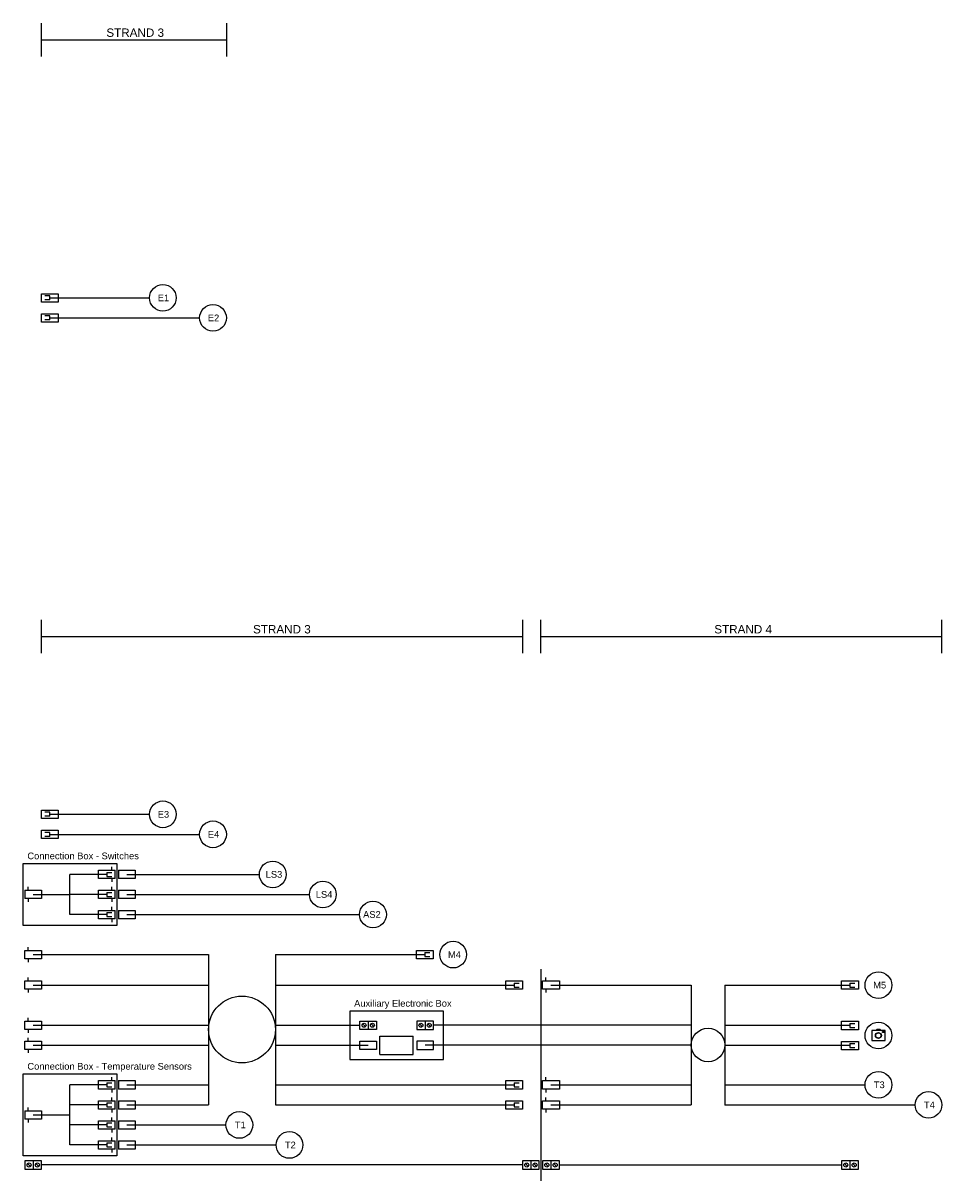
# Model space of a CAD drawing. Header units: millimetres. Extents: x 487 to 6566, y 257 to 3878.
# Tile 2 of 2: x 3816 to 6566, y 327 to 3794. Entities that reach past the tile are written whole.
import ezdxf

# ---------------------------------------------------------------- set-up
doc = ezdxf.new("R2010")
doc.units = ezdxf.units.MM
doc.styles.get("Standard").update_dxf_attribs({"font": 'arial.ttf'})

msp = doc.modelspace()

# ---------------------------------------------------------------- linework, layer by layer
for p, q in [((3870.6, 3693.6), (3870.6, 3793.6)), ((4423.8, 3793.6), (4423.8, 3693.6)), ((3870.6, 3743.6), (4423.8, 3743.6)), ((3870.6, 2958.6), (3870.6, 2983.6)), ((3870.6, 2983.6), (3920.6, 2983.6)), ((3920.6, 2983.6), (3920.6, 2958.6)), ((3920.6, 2958.6), (3870.6, 2958.6)), ((3895.6, 2977.1), (3880.6, 2977.1)), ((3895.6, 2965.1), (3880.6, 2965.1)), ((3895.6, 2965.1), (3895.6, 2977.1)), ((3895.6, 2971.1), (4193.8, 2971.1)), ((3870.6, 2898.6), (3870.6, 2923.6)), ((3870.6, 2923.6), (3920.6, 2923.6)), ((3895.6, 2917.1), (3880.6, 2917.1)), ((3895.6, 2905.1), (3895.6, 2917.1)), ((3920.6, 2923.6), (3920.6, 2898.6)), ((3920.6, 2898.6), (3870.6, 2898.6)), ((3895.6, 2905.1), (3880.6, 2905.1)), ((3895.6, 2911.1), (4343.8, 2911.1)), ((3870.6, 1907.2), (3870.6, 2007.2)), ((5310.6, 2007.2), (5310.6, 1907.2)), ((5365.6, 1907.2), (5365.6, 2007.2)), ((6564.3, 2007.2), (6564.3, 1907.2)), ((3870.6, 1957.2), (5310.6, 1957.2)), ((5365.6, 1957.2), (6564.3, 1957.2)), ((3870.6, 1412.2), (3870.6, 1437.2)), ((3870.6, 1437.2), (3920.6, 1437.2)), ((3895.6, 1430.7), (3880.6, 1430.7)), ((3895.6, 1418.7), (3895.6, 1430.7)), ((3895.6, 1424.7), (4193.8, 1424.7)), ((3920.6, 1437.2), (3920.6, 1412.2)), ((3920.6, 1412.2), (3870.6, 1412.2)), ((3895.6, 1418.7), (3880.6, 1418.7)), ((3870.6, 1352.2), (3870.6, 1377.2)), ((3870.6, 1377.2), (3920.6, 1377.2)), ((3920.6, 1352.2), (3870.6, 1352.2)), ((3895.6, 1370.7), (3880.6, 1370.7)), ((3895.6, 1358.7), (3880.6, 1358.7)), ((3895.6, 1358.7), (3895.6, 1370.7)), ((3895.6, 1364.7), (4343.8, 1364.7)), ((3920.6, 1377.2), (3920.6, 1352.2)), ((3815.6, 1277.2), (4095.6, 1277.2)), ((3815.6, 1092.2), (3815.6, 1277.2)), ((4040.6, 1257.2), (4090.6, 1257.2)), ((4040.6, 1232.2), (4040.6, 1257.2)), ((4065.6, 1250.7), (4065.6, 1238.7)), ((4065.6, 1250.7), (4080.6, 1250.7)), ((4080.6, 1257.2), (4080.6, 1267.2)), ((4090.6, 1232.2), (4090.6, 1257.2)), ((4095.6, 1277.2), (4095.6, 1092.2)), ((4100.6, 1257.2), (4150.6, 1257.2)), ((4100.6, 1257.2), (4100.6, 1232.2)), ((4150.6, 1257.2), (4150.6, 1232.2)), ((4065.6, 1244.7), (3955.6, 1244.7)), ((3955.6, 1124.7), (3955.6, 1244.7)), ((4090.6, 1232.2), (4040.6, 1232.2)), ((4065.6, 1238.7), (4080.6, 1238.7)), ((4080.6, 1232.2), (4080.6, 1222.2)), ((4150.6, 1232.2), (4100.6, 1232.2)), ((4125.6, 1244.7), (4522.7, 1244.7)), ((3820.6, 1197.2), (3870.6, 1197.2)), ((3820.6, 1197.2), (3820.6, 1172.2)), ((3830.6, 1197.2), (3830.6, 1207.2)), ((3845.6, 1184.7), (3955.6, 1184.7)), ((3870.6, 1197.2), (3870.6, 1172.2)), ((4065.6, 1184.7), (3955.6, 1184.7)), ((4040.6, 1197.2), (4090.6, 1197.2)), ((4040.6, 1172.2), (4040.6, 1197.2)), ((4065.6, 1190.7), (4065.6, 1178.7)), ((4065.6, 1190.7), (4080.6, 1190.7)), ((4065.6, 1178.7), (4080.6, 1178.7)), ((4080.6, 1197.2), (4080.6, 1207.2)), ((4090.6, 1172.2), (4090.6, 1197.2)), ((4100.6, 1197.2), (4150.6, 1197.2)), ((4100.6, 1197.2), (4100.6, 1172.2)), ((4125.6, 1184.7), (4672.7, 1184.7)), ((4150.6, 1197.2), (4150.6, 1172.2)), ((3870.6, 1172.2), (3820.6, 1172.2)), ((3830.6, 1172.2), (3830.6, 1162.2)), ((4090.6, 1172.2), (4040.6, 1172.2)), ((4080.6, 1172.2), (4080.6, 1162.2)), ((4080.6, 1137.2), (4080.6, 1147.2)), ((4150.6, 1172.2), (4100.6, 1172.2)), ((4065.6, 1124.7), (3955.6, 1124.7)), ((4040.6, 1137.2), (4090.6, 1137.2)), ((4040.6, 1112.2), (4040.6, 1137.2)), ((4090.6, 1112.2), (4040.6, 1112.2)), ((4065.6, 1130.7), (4065.6, 1118.7)), ((4065.6, 1130.7), (4080.6, 1130.7)), ((4065.6, 1118.7), (4080.6, 1118.7)), ((4080.6, 1112.2), (4080.6, 1102.2)), ((4090.6, 1112.2), (4090.6, 1137.2)), ((4100.6, 1137.2), (4150.6, 1137.2)), ((4100.6, 1137.2), (4100.6, 1112.2)), ((4150.6, 1112.2), (4100.6, 1112.2)), ((4125.6, 1124.7), (4822.7, 1124.7)), ((4150.6, 1137.2), (4150.6, 1112.2)), ((4095.6, 1092.2), (3815.6, 1092.2)), ((3820.6, 1017.2), (3870.6, 1017.2)), ((3820.6, 992.2), (3820.6, 1017.2)), ((3830.6, 1017.2), (3830.6, 1027.2)), ((3870.6, 1017.2), (3870.6, 992.2)), ((4992.7, 1017.2), (5042.7, 1017.2)), ((4992.7, 992.2), (4992.7, 1017.2)), ((5017.7, 1010.7), (5017.7, 998.7)), ((5017.7, 1010.7), (5032.7, 1010.7)), ((5042.7, 1017.2), (5042.7, 992.2)), ((3870.6, 992.2), (3820.6, 992.2)), ((3830.6, 992.2), (3830.6, 982.2)), ((3845.6, 1004.7), (4370.6, 1004.7)), ((4370.6, 1004.7), (4370.6, 554.7)), ((4570.6, 1004.7), (5017.7, 1004.7)), ((4570.6, 1004.7), (4570.6, 554.7)), ((5042.7, 992.2), (4992.7, 992.2)), ((5017.7, 998.7), (5032.7, 998.7)), ((5365.6, 960.7), (5365.6, 327.2)), ((3820.6, 925.7), (3870.6, 925.7)), ((3820.6, 900.7), (3820.6, 925.7)), ((3830.6, 925.7), (3830.6, 935.7)), ((3845.6, 913.2), (4370.6, 913.2)), ((3870.6, 925.7), (3870.6, 900.7)), ((4570.6, 913.2), (5285.6, 913.2)), ((5260.6, 925.7), (5310.6, 925.7)), ((5260.6, 900.7), (5260.6, 925.7)), ((5285.6, 919.2), (5285.6, 907.2)), ((5285.6, 919.2), (5300.6, 919.2)), ((5285.6, 907.2), (5300.6, 907.2)), ((5310.6, 925.7), (5310.6, 900.7)), ((5370.6, 925.7), (5420.6, 925.7)), ((5370.6, 900.7), (5370.6, 925.7)), ((5380.6, 925.7), (5380.6, 935.7)), ((5395.6, 913.2), (5815.6, 913.2)), ((5420.6, 925.7), (5420.6, 900.7)), ((5815.6, 913.2), (5815.6, 554.7)), ((5915.6, 913.2), (6290.6, 913.2)), ((5915.6, 913.2), (5915.6, 553.8)), ((6265.6, 925.7), (6315.6, 925.7)), ((6265.6, 900.7), (6265.6, 925.7)), ((6290.6, 919.2), (6290.6, 907.2)), ((6290.6, 919.2), (6305.6, 919.2)), ((6290.6, 907.2), (6305.6, 907.2)), ((6315.6, 925.7), (6315.6, 900.7)), ((3870.6, 900.7), (3820.6, 900.7)), ((3830.6, 900.7), (3830.6, 890.7)), ((5310.6, 900.7), (5260.6, 900.7)), ((5420.6, 900.7), (5370.6, 900.7)), ((5380.6, 900.7), (5380.6, 890.7)), ((6315.6, 900.7), (6265.6, 900.7)), ((4793.5, 835.7), (4793.5, 690.7)), ((5073.5, 835.7), (4793.5, 835.7)), ((5073.5, 690.7), (5073.5, 835.7)), ((3820.6, 805.7), (3870.6, 805.7)), ((3820.6, 780.7), (3820.6, 805.7)), ((3830.6, 805.7), (3830.6, 815.7)), ((3870.6, 805.7), (3870.6, 780.7)), ((4823.5, 805.7), (4873.5, 805.7)), ((4823.5, 780.7), (4823.5, 805.7)), ((4831.8, 797.4), (4840.3, 788.9)), ((4848.5, 805.7), (4848.5, 780.7)), ((4856.8, 797.4), (4865.3, 788.9)), ((4873.5, 805.7), (4873.5, 780.7)), ((5043.5, 805.7), (4993.5, 805.7)), ((4993.5, 805.7), (4993.5, 780.7)), ((5001.8, 797.4), (5010.3, 788.9)), ((5018.5, 805.7), (5018.5, 780.7)), ((5026.8, 797.4), (5035.3, 788.9)), ((5043.5, 780.7), (5043.5, 805.7)), ((6265.6, 804.9), (6315.6, 804.9)), ((6265.6, 779.9), (6265.6, 804.9)), ((6290.6, 798.4), (6290.6, 786.4)), ((6290.6, 798.4), (6305.6, 798.4)), ((6315.6, 804.9), (6315.6, 779.9)), ((3870.6, 780.7), (3820.6, 780.7)), ((3830.6, 780.7), (3830.6, 770.7)), ((3845.6, 793.2), (4370.6, 793.2)), ((4570.6, 793.2), (4823.5, 793.2)), ((4873.5, 780.7), (4823.5, 780.7)), ((4993.5, 780.7), (5043.5, 780.7)), ((5815.6, 793.2), (5043.5, 793.2)), ((6290.6, 792.4), (5915.6, 792.4)), ((6315.6, 779.9), (6265.6, 779.9)), ((6290.6, 786.4), (6305.6, 786.4)), ((6395.6, 777.4), (6355.6, 777.4)), ((6355.6, 777.4), (6355.6, 747.4)), ((6371.6, 781.4), (6367.6, 777.4)), ((6371.6, 781.4), (6379.6, 781.4)), ((6379.6, 781.4), (6383.6, 777.4)), ((6388.1, 771.9), (6388.1, 774.9)), ((6388.1, 774.9), (6393.1, 774.9)), ((6393.1, 771.9), (6388.1, 771.9)), ((6393.1, 774.9), (6393.1, 771.9)), ((6395.6, 747.4), (6395.6, 777.4)), ((3820.6, 745.7), (3870.6, 745.7)), ((3820.6, 720.7), (3820.6, 745.7)), ((3830.6, 745.7), (3830.6, 755.7)), ((3845.6, 733.2), (4370.6, 733.2)), ((3870.6, 745.7), (3870.6, 720.7)), ((4570.6, 733.2), (4848.5, 733.2)), ((4823.5, 745.7), (4873.5, 745.7)), ((4823.5, 720.7), (4823.5, 745.7)), ((4873.5, 745.7), (4873.5, 720.7)), ((4883.5, 705.7), (4883.5, 760.7)), ((4883.5, 760.7), (4983.5, 760.7)), ((4983.5, 705.7), (4983.5, 760.7)), ((5043.5, 745.7), (4993.5, 745.7)), ((4993.5, 745.7), (4993.5, 720.7)), ((5815.6, 733.2), (5018.5, 733.2)), ((5043.5, 720.7), (5043.5, 745.7)), ((6290.6, 732.4), (5915.6, 732.4)), ((6265.6, 744.9), (6315.6, 744.9)), ((6265.6, 719.9), (6265.6, 744.9)), ((6290.6, 738.4), (6290.6, 726.4)), ((6290.6, 738.4), (6305.6, 738.4)), ((6315.6, 744.9), (6315.6, 719.9)), ((6355.6, 747.4), (6395.6, 747.4)), ((3870.6, 720.7), (3820.6, 720.7)), ((3830.6, 720.7), (3830.6, 710.7)), ((4873.5, 720.7), (4823.5, 720.7)), ((4883.5, 705.7), (4983.5, 705.7)), ((4993.5, 720.7), (5043.5, 720.7)), ((6315.6, 719.9), (6265.6, 719.9)), ((6290.6, 726.4), (6305.6, 726.4)), ((4793.5, 690.7), (5073.5, 690.7)), ((3815.6, 647.2), (4095.6, 647.2)), ((3815.6, 402.2), (3815.6, 647.2)), ((4040.6, 627.2), (4090.6, 627.2)), ((4040.6, 602.2), (4040.6, 627.2)), ((4080.6, 627.2), (4080.6, 637.2)), ((4090.6, 602.2), (4090.6, 627.2)), ((4095.6, 647.2), (4095.6, 402.2)), ((4100.6, 627.2), (4150.6, 627.2)), ((4100.6, 627.2), (4100.6, 602.2)), ((4150.6, 627.2), (4150.6, 602.2)), ((5260.6, 627.2), (5310.6, 627.2)), ((5260.6, 602.2), (5260.6, 627.2)), ((5310.6, 627.2), (5310.6, 602.2)), ((5370.6, 627.2), (5420.6, 627.2)), ((5370.6, 602.2), (5370.6, 627.2)), ((5380.6, 627.2), (5380.6, 637.2)), ((5420.6, 627.2), (5420.6, 602.2)), ((4065.6, 614.7), (3955.6, 614.7)), ((3955.6, 434.7), (3955.6, 614.7)), ((4090.6, 602.2), (4040.6, 602.2)), ((4065.6, 620.7), (4065.6, 608.7)), ((4065.6, 620.7), (4080.6, 620.7)), ((4065.6, 608.7), (4080.6, 608.7)), ((4080.6, 602.2), (4080.6, 592.2)), ((4150.6, 602.2), (4100.6, 602.2)), ((4125.6, 614.7), (4370.6, 614.7)), ((4570.6, 614.7), (5285.6, 614.7)), ((5310.6, 602.2), (5260.6, 602.2)), ((5285.6, 620.7), (5285.6, 608.7)), ((5285.6, 620.7), (5300.6, 620.7)), ((5285.6, 608.7), (5300.6, 608.7)), ((5420.6, 602.2), (5370.6, 602.2)), ((5380.6, 602.2), (5380.6, 592.2)), ((5395.6, 614.7), (5815.6, 614.7)), ((5915.6, 614.7), (6335.6, 614.7)), ((4065.6, 554.7), (3955.6, 554.7)), ((4040.6, 567.2), (4090.6, 567.2)), ((4040.6, 542.2), (4040.6, 567.2)), ((4065.6, 560.7), (4065.6, 548.7)), ((4065.6, 560.7), (4080.6, 560.7)), ((4080.6, 567.2), (4080.6, 577.2)), ((4090.6, 542.2), (4090.6, 567.2)), ((4100.6, 567.2), (4150.6, 567.2)), ((4100.6, 567.2), (4100.6, 542.2)), ((4125.6, 554.7), (4370.6, 554.7)), ((4150.6, 567.2), (4150.6, 542.2)), ((4570.6, 554.7), (5285.6, 554.7)), ((5260.6, 567.2), (5310.6, 567.2)), ((5260.6, 542.2), (5260.6, 567.2)), ((5285.6, 560.7), (5285.6, 548.7)), ((5285.6, 560.7), (5300.6, 560.7)), ((5310.6, 567.2), (5310.6, 542.2)), ((5370.6, 567.2), (5420.6, 567.2)), ((5370.6, 542.2), (5370.6, 567.2)), ((5380.6, 567.2), (5380.6, 577.2)), ((5395.6, 554.7), (5815.6, 554.7)), ((5420.6, 567.2), (5420.6, 542.2)), ((5915.6, 554.7), (6485.6, 554.7)), ((3820.6, 537.2), (3870.6, 537.2)), ((3820.6, 537.2), (3820.6, 512.2)), ((3830.6, 537.2), (3830.6, 547.2)), ((3845.6, 524.7), (3955.6, 524.7)), ((3870.6, 537.2), (3870.6, 512.2)), ((4090.6, 542.2), (4040.6, 542.2)), ((4065.6, 548.7), (4080.6, 548.7)), ((4080.6, 542.2), (4080.6, 532.2)), ((4150.6, 542.2), (4100.6, 542.2)), ((5310.6, 542.2), (5260.6, 542.2)), ((5285.6, 548.7), (5300.6, 548.7)), ((5420.6, 542.2), (5370.6, 542.2)), ((5380.6, 542.2), (5380.6, 532.2)), ((3870.6, 512.2), (3820.6, 512.2)), ((3830.6, 512.2), (3830.6, 502.2)), ((4065.6, 494.7), (3955.6, 494.7)), ((4040.6, 507.2), (4090.6, 507.2)), ((4040.6, 482.2), (4040.6, 507.2)), ((4065.6, 500.7), (4065.6, 488.7)), ((4065.6, 500.7), (4080.6, 500.7)), ((4065.6, 488.7), (4080.6, 488.7)), ((4080.6, 507.2), (4080.6, 517.2)), ((4090.6, 482.2), (4090.6, 507.2)), ((4100.6, 507.2), (4150.6, 507.2)), ((4100.6, 507.2), (4100.6, 482.2)), ((4125.6, 494.7), (4422.7, 494.7)), ((4150.6, 507.2), (4150.6, 482.2)), ((4090.6, 482.2), (4040.6, 482.2)), ((4080.6, 482.2), (4080.6, 472.2)), ((4080.6, 447.2), (4080.6, 457.2)), ((4150.6, 482.2), (4100.6, 482.2)), ((4065.6, 434.7), (3955.6, 434.7)), ((4040.6, 447.2), (4090.6, 447.2)), ((4040.6, 422.2), (4040.6, 447.2)), ((4090.6, 422.2), (4040.6, 422.2)), ((4065.6, 440.7), (4065.6, 428.7)), ((4065.6, 440.7), (4080.6, 440.7)), ((4065.6, 428.7), (4080.6, 428.7)), ((4080.6, 422.2), (4080.6, 412.2)), ((4090.6, 422.2), (4090.6, 447.2)), ((4100.6, 447.2), (4150.6, 447.2)), ((4100.6, 447.2), (4100.6, 422.2)), ((4150.6, 422.2), (4100.6, 422.2)), ((4125.6, 434.7), (4572.7, 434.7)), ((4150.6, 447.2), (4150.6, 422.2)), ((4095.6, 402.2), (3815.6, 402.2)), ((3870.6, 387.2), (3820.6, 387.2)), ((3820.6, 387.2), (3820.6, 362.2)), ((3845.6, 387.2), (3845.6, 362.2)), ((3870.6, 362.2), (3870.6, 387.2)), ((5360.6, 387.2), (5310.6, 387.2)), ((5310.6, 387.2), (5310.6, 362.2)), ((5335.6, 387.2), (5335.6, 362.2)), ((5360.6, 362.2), (5360.6, 387.2)), ((5420.6, 387.2), (5370.6, 387.2)), ((5370.6, 387.2), (5370.6, 362.2)), ((5395.6, 387.2), (5395.6, 362.2)), ((5420.6, 362.2), (5420.6, 387.2)), ((6315.6, 387.2), (6265.6, 387.2)), ((6265.6, 387.2), (6265.6, 362.2)), ((6290.6, 387.2), (6290.6, 362.2)), ((6315.6, 362.2), (6315.6, 387.2)), ((3820.6, 362.2), (3870.6, 362.2)), ((3828.8, 379), (3837.3, 370.5)), ((3853.8, 379), (3862.3, 370.5)), ((5310.6, 374.7), (3870.6, 374.7)), ((5310.6, 362.2), (5360.6, 362.2)), ((5318.8, 379), (5327.3, 370.5)), ((5343.8, 379), (5352.3, 370.5)), ((5370.6, 362.2), (5420.6, 362.2)), ((5378.8, 379), (5387.3, 370.5)), ((5403.8, 379), (5412.3, 370.5)), ((5420.6, 374.7), (6265.6, 374.7)), ((6265.6, 362.2), (6315.6, 362.2)), ((6273.8, 379), (6282.3, 370.5)), ((6298.8, 379), (6307.3, 370.5))]:
    msp.add_line(p, q)
for centre, radius in [((4233.8, 2971.1), 40), ((4383.8, 2911.1), 40), ((4233.8, 1424.7), 40), ((4383.8, 1364.7), 40), ((4562.7, 1244.7), 40), ((4712.7, 1184.7), 40), ((4862.7, 1124.7), 40), ((5102.7, 1004.7), 40), ((6375.6, 913.2), 40), ((4470.6, 780.5), 100), ((4836, 793.2), 6), ((4861, 793.2), 6), ((5006, 793.2), 6), ((5031, 793.2), 6), ((6375.6, 762.4), 40), ((5865.6, 734), 50), ((6375.6, 762.4), 9), ((6375.6, 762.4), 8), ((6375.6, 614.7), 40), ((6525.6, 554.7), 40), ((4462.7, 494.7), 40), ((4612.7, 434.7), 40), ((3833.1, 374.7), 6), ((3858.1, 374.7), 6), ((5323.1, 374.7), 6), ((5348.1, 374.7), 6), ((5383.1, 374.7), 6), ((5408.1, 374.7), 6), ((6278.1, 374.7), 6), ((6303.1, 374.7), 6)]:
    msp.add_circle(centre, radius)

# ---------------------------------------------------------------- texts
at = {"attachment_point": 1}
for s, width, insert, char_height in [('STRAND 3', 393.167, (4064.6, 3777.6), 25), ('E1', 393.167, (4218.4, 2981.1), 20), ('E2', 393.167, (4368.4, 2921.1), 20), ('STRAND 3', 393.167, (4503.7, 1991.3), 25), ('STRAND 4', 393.167, (5884.4, 1991.3), 25), ('E3', 393.167, (4218.4, 1434.8), 20), ('E4', 393.167, (4368.4, 1374.8), 20), ('Connection Box - Switches', 393.167, (3828.2, 1310.2), 20), ('LS3', 393.167, (4541.5, 1254.8), 20), ('LS4', 393.167, (4691.5, 1194.8), 20), ('AS2', 393.167, (4833.2, 1134.8), 20), ('M4', 393.167, (5087.2, 1014.8), 20), ('M5', 393.167, (6360.1, 923.2), 20), ('Auxiliary Electronic Box', 393.167, (4806.2, 868.7), 20), ('Connection Box - Temperature Sensors', 536.963, (3828.2, 680.2), 20), ('T3', 393.167, (6362, 624.8), 20), ('T4', 393.167, (6512, 564.8), 20), ('T1', 393.167, (4449.1, 504.8), 20), ('T2', 393.167, (4599.1, 444.8), 20)]:
    msp.add_mtext_dynamic_manual_height_columns(s, width=width, gutter_width=12.5, heights=[0], dxfattribs=dict(at, insert=insert, char_height=char_height))

doc.saveas('drawing.dxf')
